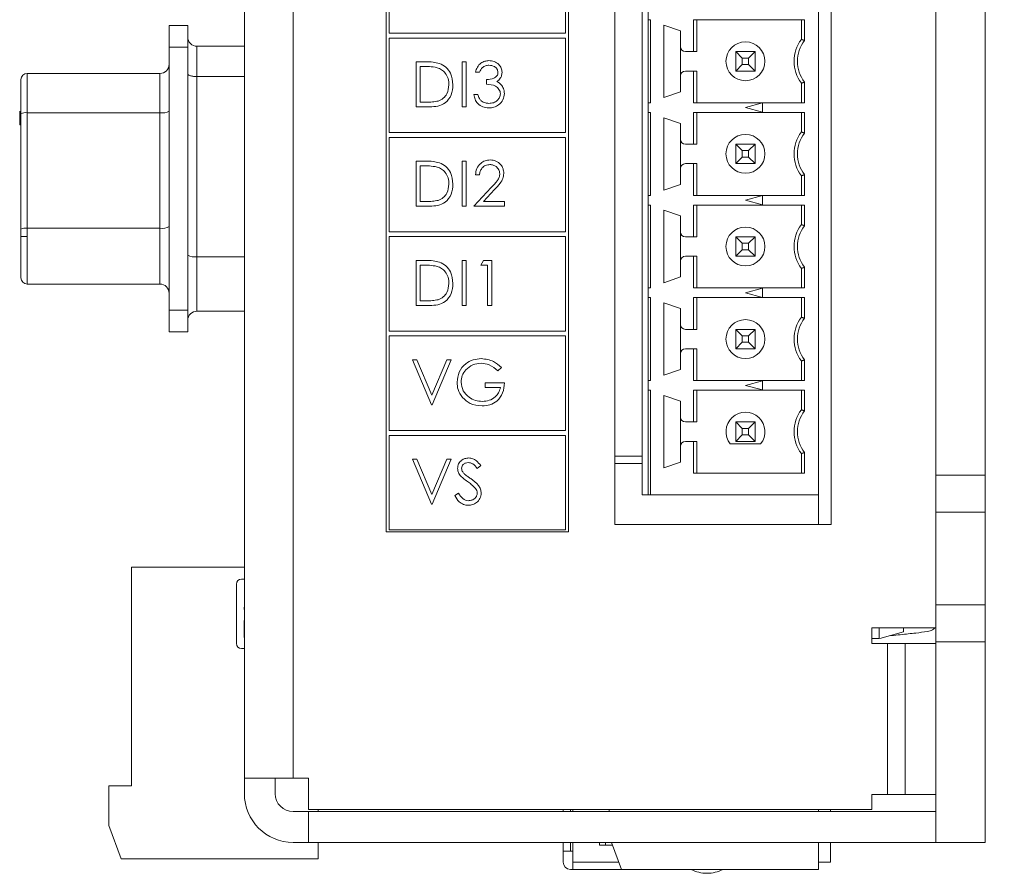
# Model space of a CAD drawing. Header units: inches. Extents: x 0.2 to 16.3, y 0.2 to 11.5.
# Tile 57 of 64: x 13.2 to 14.8, y 6.1 to 7.5. Entities that reach past the tile are written whole.
import ezdxf

# ---------------------------------------------------------------- set-up
doc = ezdxf.new("R2010")
doc.units = ezdxf.units.IN
doc.header["$MEASUREMENT"] = 0
doc.layers.add('FORMAT', color=7, linetype='Continuous')
doc.styles.add('SLDTEXTSTYLE0', font='TXT', dxfattribs={"width": 0.75})
doc.dimstyles.new('SLDDIMSTYLE0', dxfattribs={"dimtxt": 0.125, "dimasz": 0.13, "dimexe": 0, "dimexo": 0.0625, "dimgap": 0.03125, "dimtad": 2, "dimdec": 3, "dimzin": 4, "dimdsep": 46, "dimtxsty": 'Standard', "dimsah": 1, "dimcen": 0.09, "dimadec": 0, "dimazin": 0, "dimtfac": 1, "dimtdec": 3, "dimtofl": 0, "dimtmove": 0, "dimatfit": 3, "dimfxl": 0, "dimtolj": 1, "dimtzin": 12, "dimarcsym": 0})

# ---------------------------------------------------------------- blocks, each defined once
blk = doc.blocks.new('*D13')
at = {"layer": 'FORMAT'}
for p, q in [((14.72, 10.2934), (15.565, 10.2934)), ((15.44, 10.2934), (15.44, 6.1934)), ((14.86, 6.1934), (15.565, 6.1934))]:
    blk.add_line(p, q, dxfattribs=at)
for points in [[(15.44, 10.2934), (15.42, 10.1634), (15.46, 10.1634)], [(15.44, 6.1934), (15.46, 6.3234), (15.42, 6.3234)]]:
    blk.add_solid(points, dxfattribs=at)
at = {"layer": 'FORMAT', "insert": (15.2788, 8.0356), "char_height": 0.125, "attachment_point": 1, "rotation": 90, "style": 'SLDTEXTSTYLE0'}
blk.add_mtext('4.100', dxfattribs=at)

msp = doc.modelspace()

# ---------------------------------------------------------------- linework, layer by layer
at = {"color": 7, "linetype": 'Continuous', "lineweight": 15}
for p, q in [((13.6107, 6.2974), (13.6107, 10.2134)), ((13.6897, 10.2134), (13.6897, 6.2974)), ((14.73, 6.7884), (14.73, 9.7684)), ((14.81, 6.7884), (14.81, 9.7684)), ((14.2107, 6.7084), (14.2107, 9.6134)), ((14.5607, 9.6134), (14.5607, 6.7084)), ((13.8401, 8.3058), (13.8401, 6.6963)), ((14.1357, 6.6963), (14.1357, 8.3058)), ((14.2546, 8.311), (14.2546, 6.7563)), ((14.54, 8.311), (14.54, 6.7563)), ((13.8451, 7.6572), (13.8451, 7.5043)), ((14.1307, 7.5043), (14.1307, 7.6572)), ((14.2644, 7.5415), (14.2644, 7.5258)), ((14.2644, 7.5258), (14.2684, 7.5258)), ((14.2644, 7.3915), (14.2644, 7.5258)), ((14.2684, 7.5258), (14.2684, 7.3915)), ((14.3379, 7.4744), (14.3379, 7.5258)), ((14.3379, 7.5258), (14.5177, 7.5258)), ((14.3432, 7.5258), (14.3432, 7.4744)), ((14.5125, 7.5258), (14.5125, 7.4941)), ((14.5177, 7.5258), (14.5177, 7.4923)), ((13.489, 7.4814), (13.489, 7.5164)), ((13.489, 7.5164), (13.519, 7.5164)), ((13.519, 7.4814), (13.519, 7.5164)), ((14.29, 7.5173), (14.3168, 7.5081)), ((14.29, 7.4), (14.29, 7.5173)), ((14.3168, 7.5081), (14.3168, 7.4823)), ((13.8451, 7.5043), (14.1307, 7.5043)), ((13.8451, 7.4963), (13.8451, 7.3434)), ((14.1307, 7.4963), (13.8451, 7.4963)), ((14.1307, 7.3434), (14.1307, 7.4963)), ((13.489, 7.4814), (13.489, 7.0554)), ((13.519, 7.4814), (13.489, 7.4814)), ((13.519, 7.0554), (13.519, 7.4814)), ((13.6107, 7.4829), (13.534, 7.4829)), ((13.534, 7.434), (13.534, 7.4829)), ((14.3168, 7.4823), (14.3168, 7.435)), ((14.3247, 7.4744), (14.3379, 7.4744)), ((14.3379, 7.4744), (14.3432, 7.4744)), ((14.4062, 7.4744), (14.4167, 7.4639)), ((14.4062, 7.4429), (14.4062, 7.4744)), ((14.4062, 7.4744), (14.4377, 7.4744)), ((14.4167, 7.4639), (14.4167, 7.4535)), ((14.4271, 7.4639), (14.4167, 7.4639)), ((14.4271, 7.4639), (14.4377, 7.4744)), ((14.4271, 7.4535), (14.4271, 7.4639)), ((14.4377, 7.4744), (14.4377, 7.4429)), ((13.8886, 7.4578), (13.9033, 7.4578)), ((13.8886, 7.3849), (13.8886, 7.4578)), ((13.8951, 7.4504), (13.8951, 7.3924)), ((13.9003, 7.4504), (13.8951, 7.4504)), ((13.9634, 7.4578), (13.9699, 7.4578)), ((13.9634, 7.3849), (13.9634, 7.4578)), ((13.9699, 7.4578), (13.9699, 7.3849)), ((14.4062, 7.4429), (14.4167, 7.4535)), ((14.4167, 7.4535), (14.4271, 7.4535)), ((14.4271, 7.4535), (14.4377, 7.4429)), ((13.259, 7.4389), (13.474, 7.4389)), ((13.259, 7.3753), (13.259, 7.4389)), ((13.474, 7.3753), (13.474, 7.4389)), ((13.534, 7.434), (13.6107, 7.434)), ((13.534, 7.142), (13.534, 7.434)), ((13.9914, 7.441), (13.9849, 7.441)), ((14.0027, 7.4214), (14.0027, 7.4289)), ((14.3168, 7.435), (14.3168, 7.4093)), ((14.3379, 7.4429), (14.3247, 7.4429)), ((14.3379, 7.3915), (14.3379, 7.4429)), ((14.3432, 7.4429), (14.3379, 7.4429)), ((14.3432, 7.3915), (14.3432, 7.4429)), ((14.4377, 7.4429), (14.4062, 7.4429)), ((14.5125, 7.3915), (14.5125, 7.4232)), ((14.5177, 7.425), (14.5177, 7.3915)), ((13.9821, 7.4046), (13.9886, 7.4046)), ((14.3168, 7.4093), (14.29, 7.4)), ((13.9112, 7.3849), (13.8886, 7.3849)), ((13.8951, 7.3924), (13.9035, 7.3924)), ((13.9699, 7.3849), (13.9634, 7.3849)), ((14.2644, 7.3915), (14.2644, 7.3758)), ((14.2684, 7.3915), (14.2644, 7.3915)), ((14.5177, 7.3915), (14.3379, 7.3915)), ((14.4219, 7.3837), (14.4495, 7.3911)), ((14.4495, 7.3763), (14.4219, 7.3837)), ((14.4495, 7.3911), (14.4495, 7.3763)), ((13.247, 7.3731), (13.249, 7.3731)), ((13.247, 7.3689), (13.249, 7.3689)), ((13.247, 7.3653), (13.249, 7.3653)), ((13.249, 7.1866), (13.249, 7.3736)), ((13.259, 7.1883), (13.259, 7.3753)), ((13.259, 7.3753), (13.474, 7.3753)), ((13.474, 7.3753), (13.474, 7.1883)), ((14.2644, 7.3758), (14.2684, 7.3758)), ((14.2644, 7.2415), (14.2644, 7.3758)), ((14.2684, 7.3758), (14.2684, 7.2415)), ((14.29, 7.3673), (14.3168, 7.3581)), ((14.29, 7.25), (14.29, 7.3673)), ((14.3379, 7.3244), (14.3379, 7.3758)), ((14.3379, 7.3758), (14.5177, 7.3758)), ((14.3432, 7.3758), (14.3432, 7.3244)), ((14.5125, 7.3758), (14.5125, 7.3441)), ((14.5177, 7.3758), (14.5177, 7.3423)), ((13.247, 7.3603), (13.249, 7.3603)), ((13.247, 7.3595), (13.247, 7.3556)), ((13.247, 7.3556), (13.249, 7.3556)), ((14.3168, 7.3581), (14.3168, 7.3323)), ((13.8451, 7.3434), (14.1307, 7.3434)), ((13.8451, 7.3354), (13.8451, 7.1825)), ((14.1307, 7.3354), (13.8451, 7.3354)), ((14.1307, 7.1825), (14.1307, 7.3354)), ((14.3168, 7.3323), (14.3168, 7.285)), ((14.3247, 7.3244), (14.3379, 7.3244)), ((14.3379, 7.3244), (14.3432, 7.3244)), ((14.4062, 7.3244), (14.4167, 7.3139)), ((14.4062, 7.2929), (14.4062, 7.3244)), ((14.4062, 7.3244), (14.4377, 7.3244)), ((14.4271, 7.3139), (14.4377, 7.3244)), ((14.4377, 7.3244), (14.4377, 7.2929)), ((14.4062, 7.2929), (14.4167, 7.3035)), ((14.4271, 7.3139), (14.4167, 7.3139)), ((14.4167, 7.3139), (14.4167, 7.3035)), ((14.4167, 7.3035), (14.4271, 7.3035)), ((14.4271, 7.3035), (14.4271, 7.3139)), ((14.4271, 7.3035), (14.4377, 7.2929)), ((13.8886, 7.2969), (13.9033, 7.2969)), ((13.8886, 7.224), (13.8886, 7.2969)), ((13.8951, 7.2895), (13.8951, 7.2315)), ((13.9003, 7.2895), (13.8951, 7.2895)), ((13.9634, 7.2969), (13.9699, 7.2969)), ((13.9634, 7.224), (13.9634, 7.2969)), ((13.9699, 7.2969), (13.9699, 7.224)), ((14.3168, 7.285), (14.3168, 7.2593)), ((14.3379, 7.2929), (14.3247, 7.2929)), ((14.3379, 7.2415), (14.3379, 7.2929)), ((14.3432, 7.2929), (14.3379, 7.2929)), ((14.3432, 7.2415), (14.3432, 7.2929)), ((14.4377, 7.2929), (14.4062, 7.2929)), ((13.9914, 7.2745), (13.9849, 7.2745)), ((14.5125, 7.2415), (14.5125, 7.2732)), ((14.5177, 7.275), (14.5177, 7.2415)), ((13.9821, 7.224), (14.0104, 7.2542)), ((14.3168, 7.2593), (14.29, 7.25)), ((14.0159, 7.251), (13.9977, 7.2315)), ((14.2644, 7.2415), (14.2644, 7.2258)), ((14.2684, 7.2415), (14.2644, 7.2415)), ((14.5177, 7.2415), (14.3379, 7.2415)), ((14.4219, 7.2337), (14.4495, 7.2411)), ((14.4495, 7.2411), (14.4495, 7.2263)), ((13.9112, 7.224), (13.8886, 7.224)), ((13.8951, 7.2315), (13.9035, 7.2315)), ((13.9699, 7.224), (13.9634, 7.224)), ((14.0316, 7.224), (13.9821, 7.224)), ((13.9977, 7.2315), (14.0316, 7.2315)), ((14.0316, 7.2315), (14.0316, 7.224)), ((14.2644, 7.2258), (14.2684, 7.2258)), ((14.2644, 7.0915), (14.2644, 7.2258)), ((14.2684, 7.2258), (14.2684, 7.0915)), ((14.3379, 7.1744), (14.3379, 7.2258)), ((14.3379, 7.2258), (14.5177, 7.2258)), ((14.3432, 7.1744), (14.3432, 7.2258)), ((14.4495, 7.2263), (14.4219, 7.2337)), ((14.5125, 7.2258), (14.5125, 7.1941)), ((14.5177, 7.2258), (14.5177, 7.1923)), ((14.29, 7.2173), (14.3168, 7.2081)), ((14.29, 7.1), (14.29, 7.2173)), ((14.3168, 7.2081), (14.3168, 7.1823)), ((13.259, 7.1749), (13.259, 7.1883)), ((13.474, 7.1883), (13.259, 7.1883)), ((13.259, 7.0979), (13.259, 7.1749)), ((13.474, 7.0979), (13.474, 7.1883)), ((13.8451, 7.1825), (14.1307, 7.1825)), ((13.8451, 7.1746), (13.8451, 7.0216)), ((14.1307, 7.1746), (13.8451, 7.1746)), ((14.1307, 7.0216), (14.1307, 7.1746)), ((14.3168, 7.1823), (14.3168, 7.135)), ((14.3247, 7.1744), (14.3379, 7.1744)), ((14.3379, 7.1744), (14.3432, 7.1744)), ((14.4167, 7.1639), (14.4062, 7.1744)), ((14.4062, 7.1429), (14.4062, 7.1744)), ((14.4062, 7.1744), (14.4377, 7.1744)), ((14.4377, 7.1744), (14.4271, 7.1639)), ((14.4377, 7.1744), (14.4377, 7.1429)), ((14.4271, 7.1639), (14.4167, 7.1639)), ((14.4167, 7.1639), (14.4167, 7.1535)), ((14.4271, 7.1535), (14.4271, 7.1639)), ((13.534, 7.0539), (13.534, 7.142)), ((13.6107, 7.142), (13.534, 7.142)), ((14.3379, 7.1429), (14.3247, 7.1429)), ((14.3379, 7.0915), (14.3379, 7.1429)), ((14.3432, 7.1429), (14.3379, 7.1429)), ((14.3432, 7.0915), (14.3432, 7.1429)), ((14.4167, 7.1535), (14.4062, 7.1429)), ((14.4377, 7.1429), (14.4062, 7.1429)), ((14.4167, 7.1535), (14.4271, 7.1535)), ((14.4377, 7.1429), (14.4271, 7.1535)), ((13.8886, 7.136), (13.9033, 7.136)), ((13.8886, 7.0631), (13.8886, 7.136)), ((13.9003, 7.1286), (13.8951, 7.1286)), ((13.8951, 7.1286), (13.8951, 7.0706)), ((13.9634, 7.136), (13.9699, 7.136)), ((13.9634, 7.0631), (13.9634, 7.136)), ((13.9699, 7.136), (13.9699, 7.0631)), ((13.9933, 7.1286), (13.9976, 7.136)), ((14.0045, 7.1286), (13.9933, 7.1286)), ((13.9976, 7.136), (14.0111, 7.136)), ((14.0045, 7.0631), (14.0045, 7.1286)), ((14.0111, 7.136), (14.0111, 7.0631)), ((14.3168, 7.135), (14.3168, 7.1093)), ((14.5177, 7.125), (14.5177, 7.0915)), ((14.3168, 7.1093), (14.29, 7.1)), ((14.5125, 7.0915), (14.5125, 7.1232)), ((13.259, 7.0979), (13.474, 7.0979)), ((14.2644, 7.0915), (14.2644, 7.0758)), ((14.2684, 7.0915), (14.2644, 7.0915)), ((14.5177, 7.0915), (14.3379, 7.0915)), ((14.4219, 7.0837), (14.4495, 7.0911)), ((14.4495, 7.0763), (14.4219, 7.0837)), ((14.4495, 7.0911), (14.4495, 7.0763)), ((13.9112, 7.0631), (13.8886, 7.0631)), ((13.8951, 7.0706), (13.9035, 7.0706)), ((13.9699, 7.0631), (13.9634, 7.0631)), ((14.0111, 7.0631), (14.0045, 7.0631)), ((14.2644, 7.0758), (14.2684, 7.0758)), ((14.2644, 6.9415), (14.2644, 7.0758)), ((14.2684, 7.0758), (14.2684, 6.9415)), ((14.29, 7.0673), (14.3168, 7.0581)), ((14.29, 6.95), (14.29, 7.0673)), ((14.3379, 7.0244), (14.3379, 7.0758)), ((14.3379, 7.0758), (14.5177, 7.0758)), ((14.3432, 7.0758), (14.3432, 7.0244)), ((14.5125, 7.0758), (14.5125, 7.0441)), ((14.5177, 7.0758), (14.5177, 7.0423)), ((13.489, 7.0204), (13.489, 7.0554)), ((13.489, 7.0554), (13.519, 7.0554)), ((13.519, 7.0204), (13.519, 7.0554)), ((13.534, 7.0539), (13.6107, 7.0539)), ((14.3168, 7.0581), (14.3168, 7.0323)), ((14.3168, 7.0323), (14.3168, 6.985)), ((13.519, 7.0204), (13.489, 7.0204)), ((13.8451, 7.0216), (14.1307, 7.0216)), ((13.8451, 7.0137), (13.8451, 6.8607)), ((14.1307, 7.0137), (13.8451, 7.0137)), ((14.1307, 6.8607), (14.1307, 7.0137)), ((14.3247, 7.0244), (14.3379, 7.0244)), ((14.3379, 7.0244), (14.3432, 7.0244)), ((14.4062, 7.0244), (14.4167, 7.0139)), ((14.4062, 6.9929), (14.4062, 7.0244)), ((14.4062, 7.0244), (14.4377, 7.0244)), ((14.4167, 7.0139), (14.4167, 7.0035)), ((14.4271, 7.0139), (14.4167, 7.0139)), ((14.4271, 7.0139), (14.4377, 7.0244)), ((14.4271, 7.0035), (14.4271, 7.0139)), ((14.4377, 7.0244), (14.4377, 6.9929)), ((14.4062, 6.9929), (14.4167, 7.0035)), ((14.4167, 7.0035), (14.4271, 7.0035)), ((14.4271, 7.0035), (14.4377, 6.9929)), ((14.3168, 6.985), (14.3168, 6.9593)), ((14.3379, 6.9929), (14.3247, 6.9929)), ((14.3379, 6.9415), (14.3379, 6.9929)), ((14.3432, 6.9929), (14.3379, 6.9929)), ((14.3432, 6.9415), (14.3432, 6.9929)), ((14.4377, 6.9929), (14.4062, 6.9929)), ((13.883, 6.9752), (13.89, 6.9752)), ((13.9138, 6.9022), (13.883, 6.9752)), ((13.89, 6.9752), (13.9143, 6.9177)), ((13.9143, 6.9177), (13.9386, 6.9752)), ((13.9456, 6.9752), (13.9148, 6.9022)), ((13.9386, 6.9752), (13.9456, 6.9752)), ((14.5125, 6.9415), (14.5125, 6.9732)), ((14.5177, 6.975), (14.5177, 6.9415)), ((14.027, 6.9627), (14.0213, 6.9574)), ((14.3168, 6.9593), (14.29, 6.95)), ((14.0008, 6.9378), (14.0316, 6.9378)), ((14.0008, 6.9303), (14.0008, 6.9378)), ((14.2644, 6.9415), (14.2644, 6.9258)), ((14.2684, 6.9415), (14.2644, 6.9415)), ((14.5177, 6.9415), (14.3379, 6.9415)), ((14.4219, 6.9337), (14.4495, 6.9411)), ((14.4495, 6.9263), (14.4219, 6.9337)), ((14.4495, 6.9411), (14.4495, 6.9263)), ((14.0251, 6.9303), (14.0008, 6.9303)), ((14.2644, 6.9258), (14.2684, 6.9258)), ((14.2644, 6.7563), (14.2644, 6.9258)), ((14.2684, 6.9258), (14.2684, 6.7563)), ((14.3379, 6.8744), (14.3379, 6.9258)), ((14.3379, 6.9258), (14.5177, 6.9258)), ((14.3432, 6.8744), (14.3432, 6.9258)), ((14.5125, 6.9258), (14.5125, 6.8941)), ((14.5177, 6.9258), (14.5177, 6.8923)), ((13.9148, 6.9022), (13.9138, 6.9022)), ((14.29, 6.9173), (14.3168, 6.9081)), ((14.29, 6.8), (14.29, 6.9173)), ((14.3168, 6.9081), (14.3168, 6.8823)), ((14.3168, 6.8823), (14.3168, 6.835)), ((14.3247, 6.8744), (14.3379, 6.8744)), ((14.3379, 6.8744), (14.3432, 6.8744)), ((14.4167, 6.8639), (14.4062, 6.8744)), ((14.4062, 6.8429), (14.4062, 6.8744)), ((14.4062, 6.8744), (14.4377, 6.8744)), ((14.4377, 6.8744), (14.4271, 6.8639)), ((14.4377, 6.8744), (14.4377, 6.8429)), ((13.8451, 6.8607), (14.1307, 6.8607)), ((14.4167, 6.8639), (14.4167, 6.8535)), ((14.4271, 6.8639), (14.4167, 6.8639)), ((14.4271, 6.8535), (14.4271, 6.8639)), ((13.8451, 6.8528), (13.8451, 6.6998)), ((14.1307, 6.8528), (13.8451, 6.8528)), ((14.1307, 6.6998), (14.1307, 6.8528)), ((14.3379, 6.8429), (14.3247, 6.8429)), ((14.3379, 6.7915), (14.3379, 6.8429)), ((14.3432, 6.8429), (14.3379, 6.8429)), ((14.3432, 6.7915), (14.3432, 6.8429)), ((14.3973, 6.839), (14.4465, 6.839)), ((14.4167, 6.8535), (14.4062, 6.8429)), ((14.4377, 6.8429), (14.4062, 6.8429)), ((14.4167, 6.8535), (14.4271, 6.8535)), ((14.4377, 6.8429), (14.4271, 6.8535)), ((14.3168, 6.835), (14.3168, 6.8093)), ((14.5125, 6.7915), (14.5125, 6.8232)), ((14.5177, 6.825), (14.5177, 6.7915)), ((13.883, 6.8143), (13.89, 6.8143)), ((13.9138, 6.7413), (13.883, 6.8143)), ((13.89, 6.8143), (13.9143, 6.7568)), ((13.9143, 6.7568), (13.9386, 6.8143)), ((13.9456, 6.8143), (13.9148, 6.7413)), ((13.9386, 6.8143), (13.9456, 6.8143)), ((14.2107, 6.819), (14.2546, 6.819)), ((14.2107, 6.8072), (14.2546, 6.8072)), ((14.3168, 6.8093), (14.29, 6.8)), ((13.9933, 6.8038), (13.9874, 6.7993)), ((14.5177, 6.7915), (14.3379, 6.7915)), ((14.81, 6.7884), (14.73, 6.7884)), ((14.73, 6.7284), (14.73, 6.7884)), ((14.81, 6.7284), (14.81, 6.7884)), ((13.9512, 6.7554), (13.9574, 6.7591)), ((14.2546, 6.7563), (14.2644, 6.7563)), ((14.2684, 6.7563), (14.2644, 6.7563)), ((14.54, 6.7563), (14.2684, 6.7563)), ((14.54, 6.7084), (14.54, 6.7563)), ((13.6107, 6.7306), (13.6107, 6.6394)), ((13.6107, 6.7306), (13.6107, 6.6394)), ((13.9148, 6.7413), (13.9138, 6.7413)), ((14.73, 6.7284), (14.81, 6.7284)), ((14.73, 6.5784), (14.73, 6.7284)), ((14.81, 6.5784), (14.81, 6.7284)), ((13.8401, 6.6963), (14.1357, 6.6963)), ((13.8451, 6.6998), (14.1307, 6.6998)), ((14.5607, 6.7084), (14.2107, 6.7084)), ((13.4281, 6.6394), (13.6107, 6.6394)), ((13.4281, 6.2851), (13.4281, 6.6394)), ((13.606, 6.6198), (13.6107, 6.6198)), ((13.5981, 6.5154), (13.5981, 6.6119)), ((13.6107, 6.5776), (13.6103, 6.5721)), ((13.6103, 6.5721), (13.6103, 6.5716)), ((14.73, 6.5784), (14.81, 6.5784)), ((14.73, 6.5184), (14.73, 6.5784)), ((14.81, 6.5184), (14.81, 6.5784)), ((13.6103, 6.5263), (13.6103, 6.5516)), ((14.6267, 6.5409), (14.73, 6.5409)), ((14.6267, 6.5159), (14.6267, 6.5409)), ((14.6385, 6.5241), (14.6385, 6.5409)), ((14.6778, 6.5409), (14.6778, 6.5343)), ((14.6385, 6.5237), (14.6267, 6.5237)), ((14.6392, 6.5239), (14.6778, 6.5343)), ((13.6107, 6.5076), (13.606, 6.5076)), ((14.6517, 6.5159), (14.6267, 6.5159)), ((14.6807, 6.5159), (14.6517, 6.5159)), ((14.6517, 6.2709), (14.6517, 6.5159)), ((14.73, 6.5159), (14.6807, 6.5159)), ((14.6807, 6.2709), (14.6807, 6.5159)), ((14.73, 6.5184), (14.81, 6.5184)), ((14.73, 6.1934), (14.73, 6.5184)), ((14.81, 6.1934), (14.81, 6.5184)), ((13.6897, 6.2974), (13.6107, 6.2974)), ((13.6107, 6.2724), (13.6107, 6.2974)), ((13.6607, 6.2724), (13.6607, 6.2974)), ((13.6897, 6.2974), (13.7147, 6.2974)), ((13.7147, 6.2974), (13.7147, 6.2469)), ((13.3914, 6.2211), (13.3914, 6.2851)), ((13.3914, 6.2851), (13.4281, 6.2851)), ((14.6267, 6.2469), (14.6267, 6.2709)), ((14.6267, 6.2709), (14.6517, 6.2709)), ((14.6517, 6.2709), (14.6807, 6.2709)), ((14.6807, 6.2709), (14.73, 6.2709)), ((13.6897, 6.2434), (13.7147, 6.2434)), ((13.7147, 6.2469), (14.6267, 6.2469)), ((13.7147, 6.1934), (13.7147, 6.2434)), ((13.7147, 6.2434), (14.73, 6.2434)), ((13.73, 6.2469), (13.73, 6.2434)), ((13.7467, 6.2434), (13.73, 6.2434)), ((13.7467, 6.2434), (13.73, 6.2434)), ((14.1266, 6.2434), (14.1266, 6.2469)), ((14.1385, 6.2434), (14.1385, 6.2469)), ((14.1424, 6.2469), (14.1424, 6.2434)), ((14.2014, 6.2434), (14.2014, 6.2469)), ((14.54, 6.2469), (14.54, 6.2434)), ((14.5597, 6.2434), (14.5597, 6.2469)), ((13.4111, 6.167), (13.3914, 6.2211)), ((13.6897, 6.1934), (13.7147, 6.1934)), ((13.7147, 6.1934), (14.73, 6.1934)), ((13.73, 6.1934), (13.73, 6.167)), ((13.7467, 6.1934), (13.73, 6.1934)), ((13.7467, 6.1934), (13.73, 6.1934)), ((14.1266, 6.1792), (14.1266, 6.1934)), ((14.1385, 6.1792), (14.1385, 6.1934)), ((14.1424, 6.1934), (14.1424, 6.1615)), ((14.1857, 6.1891), (14.1857, 6.1934)), ((14.2068, 6.1891), (14.1857, 6.1891)), ((14.1955, 6.1934), (14.1955, 6.1891)), ((14.2211, 6.1497), (14.2052, 6.1934)), ((14.54, 6.1934), (14.54, 6.1497)), ((14.5597, 6.1615), (14.5597, 6.1934)), ((14.81, 6.1934), (14.73, 6.1934)), ((14.1385, 6.1792), (14.1266, 6.1792)), ((14.1266, 6.1792), (14.1266, 6.1615)), ((14.1424, 6.1792), (14.1385, 6.1792)), ((13.73, 6.167), (13.4111, 6.167)), ((14.1424, 6.1615), (14.1424, 6.1497)), ((14.1424, 6.1615), (14.2168, 6.1615)), ((14.54, 6.1615), (14.5597, 6.1615)), ((14.1385, 6.1497), (14.1424, 6.1497)), ((14.1424, 6.1497), (14.2211, 6.1497)), ((14.54, 6.1497), (14.2211, 6.1497))]:
    msp.add_line(p, q, dxfattribs=at)
at = {"color": 7, "linetype": 'Continuous', "lineweight": 15, "flags": 128}
for points in [[(13.6103, 6.5716), (13.6104, 6.5705), (13.6107, 6.5695)], [(13.6103, 6.5516), (13.6104, 6.5527), (13.6107, 6.5537)], [(13.6107, 6.5241), (13.6104, 6.5251), (13.6103, 6.5263)]]:
    msp.add_lwpolyline(points, dxfattribs=at)
at = {"color": 7, "linetype": 'Continuous', "lineweight": 15}
for centre in [(14.4219, 7.4587), (14.4219, 7.3087), (14.4219, 7.1587), (14.4219, 7.0087)]:
    msp.add_circle(centre, 0.0315, dxfattribs=at)
for centre, radius, start, end in [((13.534, 7.4979), 0.015, 180, 270), ((14.5597, 7.4587), 0.0591, 143.1301, 216.8699), ((14.5597, 7.4587), 0.0538, 141.2958, 218.7042), ((14.3247, 7.4823), 0.00787, 180, 270), ((13.474, 7.4539), 0.015, 270, 0), ((13.259, 7.4289), 0.01, 90, 180), ((14.3247, 7.435), 0.00787, 90, 180), ((13.2566, 7.3596), 0.0159, 81.2156, 118.5017), ((13.4777, 7.3988), 0.0238, 261.2151, 298.5024), ((14.3247, 7.3323), 0.00787, 180, 270), ((14.5597, 7.3087), 0.0591, 143.1301, 216.8699), ((14.5597, 7.3087), 0.0538, 141.2958, 218.7042), ((14.3247, 7.285), 0.00787, 90, 180), ((13.4777, 7.2118), 0.0238, 261.2153, 298.5022), ((14.5597, 7.1587), 0.0591, 143.1301, 216.8699), ((14.5597, 7.1587), 0.0538, 141.2958, 218.7042), ((13.2566, 7.1726), 0.0159, 81.2156, 118.5017), ((14.3247, 7.1823), 0.00787, 180, 270), ((13.5304, 7.1655), 0.0238, 241.4978, 278.7847), ((14.3247, 7.135), 0.00787, 90, 180), ((13.259, 7.1079), 0.01, 180, 270), ((13.474, 7.0829), 0.015, 0, 90), ((13.534, 7.0389), 0.015, 90, 180), ((14.3247, 7.0323), 0.00787, 180, 270), ((14.5597, 7.0087), 0.0591, 143.1301, 216.8699), ((14.5597, 7.0087), 0.0538, 141.2958, 218.7042), ((14.3247, 6.985), 0.00787, 90, 180), ((14.4219, 6.8587), 0.0315, 321.3178, 218.6822), ((14.5597, 6.8587), 0.0591, 143.1301, 216.8699), ((14.5597, 6.8587), 0.0538, 141.2958, 218.7042), ((14.3247, 6.8823), 0.00787, 180, 270), ((14.3247, 6.835), 0.00787, 90, 180), ((13.606, 6.6119), 0.00788, 90, 180), ((13.606, 6.5154), 0.00788, 180, 270), ((13.6897, 6.2724), 0.079, 180, 270), ((13.6897, 6.2724), 0.029, 180, 270), ((14.1385, 6.1615), 0.0118, 180, 270), ((14.3597, 6.2004), 0.057, 242.8089, 270), ((14.3597, 6.2004), 0.057, 270, 297.1911)]:
    msp.add_arc(centre, radius, start, end, dxfattribs=at)
for points in [[(14.5125, 7.4941), (14.5177, 7.4923)], [(14.5125, 7.4232), (14.5177, 7.425)], [(14.5125, 7.3441), (14.5177, 7.3423)], [(14.5125, 7.2732), (14.5177, 7.275)], [(14.5125, 7.1941), (14.5177, 7.1923)], [(13.249, 7.1866), (13.249, 7.1749)], [(14.5125, 7.1232), (14.5177, 7.125)], [(14.5125, 7.0441), (14.5177, 7.0423)], [(14.5125, 6.9732), (14.5177, 6.975)], [(14.5125, 6.8941), (14.5177, 6.8923)], [(14.5125, 6.8232), (14.5177, 6.825)]]:
    msp.add_open_spline(points, degree=1, dxfattribs=at)
for points, knots in [([(13.9849, 7.441), (13.9857, 7.4438), (13.9874, 7.4494), (13.993, 7.4556), (13.9997, 7.4592), (14.0043, 7.4595), (14.0066, 7.4597)], [0, 0, 0, 0, 0.280288, 0.559679, 0.779746, 1, 1, 1, 1]), ([(14.0066, 7.4597), (14.0095, 7.4594), (14.0154, 7.4588), (14.0225, 7.4541), (14.027, 7.4477), (14.0276, 7.4431), (14.0279, 7.4408)], [0, 0, 0, 0, 0.280085, 0.559868, 0.780099, 1, 1, 1, 1]), ([(13.9227, 7.4483), (13.9185, 7.4491), (13.9111, 7.4504), (13.9036, 7.4504), (13.9003, 7.4504)], [0, 0, 0, 0, 0.5595418, 1, 1, 1, 1]), ([(13.9033, 7.4578), (13.9077, 7.4578), (13.9155, 7.4578), (13.9231, 7.456), (13.9265, 7.4552)], [0, 0, 0, 0, 0.560445, 1, 1, 1, 1]), ([(13.9419, 7.4205), (13.9417, 7.4239), (13.9412, 7.4307), (13.9367, 7.4393), (13.9302, 7.4454), (13.9252, 7.4474), (13.9227, 7.4483)], [0, 0, 0, 0, 0.280179, 0.559765, 0.779797, 1, 1, 1, 1]), ([(13.9265, 7.4552), (13.9302, 7.4534), (13.9376, 7.4498), (13.9466, 7.4375), (13.9477, 7.4269), (13.9484, 7.4205)], [0, 0, 0, 0, 0.280264, 0.560715, 1, 1, 1, 1]), ([(14.0067, 7.4522), (14.0048, 7.4521), (14.001, 7.4518), (13.995, 7.4481), (13.9928, 7.4437), (13.9914, 7.441)], [0, 0, 0, 0, 0.280636, 0.560365, 1, 1, 1, 1]), ([(14.0213, 7.4408), (14.021, 7.4427), (14.0202, 7.4465), (14.0147, 7.4513), (14.0097, 7.4519), (14.0067, 7.4522)], [0, 0, 0, 0, 0.278859, 0.560074, 1, 1, 1, 1]), ([(13.249, 7.4289), (13.249, 7.4282), (13.249, 7.4266), (13.249, 7.4143), (13.249, 7.396), (13.249, 7.3809), (13.249, 7.3736)], [0, 0, 0, 0, 0.24223, 0.5, 0.757771, 1, 1, 1, 1]), ([(13.534, 7.434), (13.5321, 7.434), (13.5292, 7.4341), (13.5257, 7.4346), (13.5229, 7.4352), (13.5208, 7.436), (13.5193, 7.4369), (13.5191, 7.4375), (13.519, 7.4379)], [0, 0, 0, 0, 0.240383, 0.367762, 0.499603, 0.697404, 0.835701, 1, 1, 1, 1]), ([(14.0027, 7.4289), (14.0068, 7.4292), (14.0129, 7.4298), (14.019, 7.4341), (14.0211, 7.4377), (14.0212, 7.4398), (14.0213, 7.4408)], [0, 0, 0, 0, 0.499419, 0.749016, 0.874544, 1, 1, 1, 1]), ([(14.0279, 7.4408), (14.0278, 7.4391), (14.0275, 7.4357), (14.0249, 7.4301), (14.0215, 7.4274), (14.0194, 7.4258)], [0, 0, 0, 0, 0.280508, 0.560792, 1, 1, 1, 1]), ([(13.9484, 7.4205), (13.9479, 7.415), (13.9468, 7.4041), (13.9374, 7.391), (13.9241, 7.3853), (13.9155, 7.3851), (13.9112, 7.3849)], [0, 0, 0, 0, 0.280124, 0.559248, 0.778837, 1, 1, 1, 1]), ([(13.9244, 7.3943), (13.9273, 7.3955), (13.9331, 7.3981), (13.9404, 7.4073), (13.9413, 7.4155), (13.9419, 7.4205)], [0, 0, 0, 0, 0.280536, 0.561015, 1, 1, 1, 1]), ([(14.0251, 7.406), (14.025, 7.4072), (14.0248, 7.4098), (14.0225, 7.4144), (14.0157, 7.4207), (14.0079, 7.4211), (14.0027, 7.4214)], [0, 0, 0, 0, 0.1255879, 0.2511907, 0.5006053, 1, 1, 1, 1]), ([(14.0194, 7.4258), (14.0211, 7.4249), (14.0241, 7.4233), (14.0263, 7.4207), (14.0273, 7.4195)], [0, 0, 0, 0, 0.559795, 1, 1, 1, 1]), ([(14.0273, 7.4195), (14.0287, 7.4173), (14.0312, 7.4133), (14.0315, 7.4086), (14.0316, 7.4066)], [0, 0, 0, 0, 0.55942, 1, 1, 1, 1]), ([(14.0064, 7.3831), (14.0031, 7.3834), (13.9964, 7.3839), (13.9885, 7.3895), (13.9839, 7.3969), (13.9827, 7.402), (13.9821, 7.4046)], [0, 0, 0, 0, 0.279886, 0.558978, 0.779262, 1, 1, 1, 1]), ([(13.9886, 7.4046), (13.9893, 7.4024), (13.9905, 7.3987), (13.9932, 7.3958), (13.9943, 7.3945)], [0, 0, 0, 0, 0.5606943, 1, 1, 1, 1]), ([(14.0316, 7.4066), (14.0311, 7.403), (14.0301, 7.3959), (14.0232, 7.388), (14.0149, 7.3837), (14.0092, 7.3833), (14.0064, 7.3831)], [0, 0, 0, 0, 0.2793036, 0.5588383, 0.7792767, 1, 1, 1, 1]), ([(14.0065, 7.3905), (14.0091, 7.3907), (14.0141, 7.391), (14.0202, 7.3948), (14.0244, 7.4), (14.0248, 7.404), (14.0251, 7.406)], [0, 0, 0, 0, 0.280599, 0.560152, 0.780304, 1, 1, 1, 1]), ([(13.9035, 7.3924), (13.9074, 7.3924), (13.9145, 7.3924), (13.9213, 7.3937), (13.9244, 7.3943)], [0, 0, 0, 0, 0.560426, 1, 1, 1, 1]), ([(13.9943, 7.3945), (13.9964, 7.3932), (14.0002, 7.3908), (14.0046, 7.3906), (14.0065, 7.3905)], [0, 0, 0, 0, 0.558748, 1, 1, 1, 1]), ([(13.247, 7.3778), (13.247, 7.3777), (13.247, 7.3774), (13.247, 7.3756), (13.247, 7.3732), (13.247, 7.3709), (13.247, 7.3694), (13.247, 7.3689)], [0, 0, 0, 0, 0.234712, 0.47145, 0.675244, 0.891235, 1, 1, 1, 1]), ([(13.247, 7.3689), (13.247, 7.3677), (13.247, 7.3655), (13.247, 7.3629), (13.247, 7.361), (13.247, 7.3603), (13.247, 7.3603), (13.247, 7.3603)], [0, 0, 0, 0, 0.264142, 0.482451, 0.70026, 0.923063, 1, 1, 1, 1]), ([(13.9227, 7.2874), (13.9185, 7.2882), (13.9111, 7.2895), (13.9036, 7.2895), (13.9003, 7.2895)], [0, 0, 0, 0, 0.559542, 1, 1, 1, 1]), ([(13.9033, 7.2969), (13.9077, 7.2969), (13.9155, 7.2969), (13.9231, 7.2951), (13.9265, 7.2943)], [0, 0, 0, 0, 0.560445, 1, 1, 1, 1]), ([(13.9419, 7.2596), (13.9417, 7.263), (13.9412, 7.2698), (13.9367, 7.2784), (13.9302, 7.2845), (13.9252, 7.2865), (13.9227, 7.2874)], [0, 0, 0, 0, 0.280179, 0.559765, 0.779797, 1, 1, 1, 1]), ([(13.9265, 7.2943), (13.9302, 7.2925), (13.9376, 7.2889), (13.9466, 7.2766), (13.9477, 7.266), (13.9484, 7.2596)], [0, 0, 0, 0, 0.280264, 0.560715, 1, 1, 1, 1]), ([(13.9849, 7.2745), (13.9853, 7.2781), (13.9862, 7.2851), (13.9924, 7.2932), (14.0003, 7.2981), (14.0059, 7.2986), (14.0087, 7.2988)], [0, 0, 0, 0, 0.280029, 0.5595145, 0.7796674, 1, 1, 1, 1]), ([(14.0083, 7.2913), (14.0058, 7.2911), (14.0009, 7.2906), (13.9952, 7.286), (13.9922, 7.2803), (13.9917, 7.2764), (13.9914, 7.2745)], [0, 0, 0, 0, 0.279699, 0.558847, 0.779176, 1, 1, 1, 1]), ([(14.0242, 7.2766), (14.0238, 7.2788), (14.0232, 7.2833), (14.0188, 7.2881), (14.0137, 7.2909), (14.0101, 7.2912), (14.0083, 7.2913)], [0, 0, 0, 0, 0.279127, 0.558979, 0.77935, 1, 1, 1, 1]), ([(14.0087, 7.2988), (14.0119, 7.2985), (14.0184, 7.2979), (14.0256, 7.292), (14.03, 7.2848), (14.0305, 7.2797), (14.0307, 7.2771)], [0, 0, 0, 0, 0.279891, 0.559224, 0.779582, 1, 1, 1, 1]), ([(14.0104, 7.2542), (14.0139, 7.2578), (14.0187, 7.2628), (14.0236, 7.2706), (14.024, 7.2746), (14.0242, 7.2766)], [0, 0, 0, 0, 0.5607181, 0.7805323, 1, 1, 1, 1]), ([(14.0307, 7.2771), (14.0304, 7.2742), (14.0298, 7.2685), (14.024, 7.2597), (14.019, 7.2543), (14.0159, 7.251)], [0, 0, 0, 0, 0.279288, 0.559154, 1, 1, 1, 1]), ([(13.9484, 7.2596), (13.9479, 7.2541), (13.9468, 7.2432), (13.9374, 7.2301), (13.9241, 7.2244), (13.9155, 7.2242), (13.9112, 7.224)], [0, 0, 0, 0, 0.280124, 0.559248, 0.778837, 1, 1, 1, 1]), ([(13.9244, 7.2334), (13.9273, 7.2346), (13.9331, 7.2372), (13.9404, 7.2464), (13.9413, 7.2546), (13.9419, 7.2596)], [0, 0, 0, 0, 0.280536, 0.561015, 1, 1, 1, 1]), ([(13.9035, 7.2315), (13.9074, 7.2315), (13.9145, 7.2315), (13.9213, 7.2328), (13.9244, 7.2334)], [0, 0, 0, 0, 0.560426, 1, 1, 1, 1]), ([(13.249, 7.1749), (13.249, 7.1665), (13.249, 7.1535), (13.249, 7.1379), (13.249, 7.1272), (13.249, 7.1186), (13.249, 7.1102), (13.249, 7.1088), (13.249, 7.1079)], [0, 0, 0, 0, 0.2394567, 0.3683607, 0.4999999, 0.6316396, 0.7605436, 1, 1, 1, 1]), ([(13.259, 7.1749), (13.2576, 7.1749), (13.2547, 7.1749), (13.2513, 7.1749), (13.2494, 7.1749), (13.2491, 7.1749), (13.249, 7.1749)], [0, 0, 0, 0, 0.270259, 0.562427, 0.789732, 1, 1, 1, 1]), ([(13.9227, 7.1265), (13.9185, 7.1273), (13.9111, 7.1286), (13.9036, 7.1286), (13.9003, 7.1286)], [0, 0, 0, 0, 0.559542, 1, 1, 1, 1]), ([(13.9033, 7.136), (13.9077, 7.136), (13.9155, 7.136), (13.9231, 7.1342), (13.9265, 7.1334)], [0, 0, 0, 0, 0.560445, 1, 1, 1, 1]), ([(13.9419, 7.0987), (13.9417, 7.1021), (13.9412, 7.1089), (13.9367, 7.1175), (13.9302, 7.1236), (13.9252, 7.1256), (13.9227, 7.1265)], [0, 0, 0, 0, 0.280177, 0.559765, 0.779796, 1, 1, 1, 1]), ([(13.9265, 7.1334), (13.9302, 7.1316), (13.9376, 7.128), (13.9466, 7.1157), (13.9477, 7.1051), (13.9484, 7.0987)], [0, 0, 0, 0, 0.280264, 0.560714, 1, 1, 1, 1]), ([(13.9484, 7.0987), (13.9479, 7.0932), (13.9468, 7.0823), (13.9374, 7.0692), (13.9241, 7.0635), (13.9155, 7.0633), (13.9112, 7.0631)], [0, 0, 0, 0, 0.280124, 0.559248, 0.778836, 1, 1, 1, 1]), ([(13.9244, 7.0725), (13.9273, 7.0737), (13.9331, 7.0763), (13.9404, 7.0855), (13.9413, 7.0937), (13.9419, 7.0987)], [0, 0, 0, 0, 0.280536, 0.561014, 1, 1, 1, 1]), ([(13.9035, 7.0706), (13.9074, 7.0706), (13.9145, 7.0706), (13.9213, 7.0719), (13.9244, 7.0725)], [0, 0, 0, 0, 0.560427, 1, 1, 1, 1]), ([(13.955, 6.9387), (13.9557, 6.9444), (13.9571, 6.9559), (13.9676, 6.9687), (13.9807, 6.9759), (13.9897, 6.9767), (13.9942, 6.977)], [0, 0, 0, 0, 0.2795899, 0.5590721, 0.7794112, 1, 1, 1, 1]), ([(13.994, 6.9695), (13.9894, 6.969), (13.9801, 6.9679), (13.9694, 6.9601), (13.9627, 6.9499), (13.9619, 6.9426), (13.9615, 6.939)], [0, 0, 0, 0, 0.279847, 0.559555, 0.779847, 1, 1, 1, 1]), ([(14.0213, 6.9574), (14.0168, 6.9611), (14.0088, 6.9677), (13.9985, 6.969), (13.994, 6.9695)], [0, 0, 0, 0, 0.55984, 1, 1, 1, 1]), ([(13.9942, 6.977), (14.0011, 6.9762), (14.0136, 6.9746), (14.0229, 6.9664), (14.027, 6.9627)], [0, 0, 0, 0, 0.5585792, 1, 1, 1, 1]), ([(13.9639, 6.9142), (13.961, 6.9183), (13.9559, 6.9258), (13.9553, 6.9348), (13.955, 6.9387)], [0, 0, 0, 0, 0.559316, 1, 1, 1, 1]), ([(13.9615, 6.939), (13.9623, 6.9342), (13.9638, 6.9245), (13.9734, 6.9144), (13.9847, 6.9087), (13.9923, 6.9081), (13.9961, 6.9078)], [0, 0, 0, 0, 0.279061, 0.558584, 0.779236, 1, 1, 1, 1]), ([(14.0316, 6.9378), (14.0312, 6.9323), (14.0303, 6.9213), (14.0211, 6.9083), (14.0085, 6.9012), (13.9998, 6.9007), (13.9955, 6.9004)], [0, 0, 0, 0, 0.280351, 0.559367, 0.779371, 1, 1, 1, 1]), ([(13.9961, 6.9078), (13.9998, 6.9081), (14.0074, 6.9087), (14.0166, 6.9141), (14.023, 6.9216), (14.0244, 6.9274), (14.0251, 6.9303)], [0, 0, 0, 0, 0.280254, 0.559912, 0.779941, 1, 1, 1, 1]), ([(13.9955, 6.9004), (13.9887, 6.901), (13.9765, 6.9021), (13.9678, 6.9105), (13.9639, 6.9142)], [0, 0, 0, 0, 0.559617, 1, 1, 1, 1]), ([(13.9559, 6.7991), (13.9562, 6.8017), (13.9569, 6.8069), (13.9618, 6.8125), (13.9678, 6.8156), (13.9718, 6.8159), (13.9739, 6.8161)], [0, 0, 0, 0, 0.279554, 0.558798, 0.779378, 1, 1, 1, 1]), ([(13.9731, 6.8086), (13.9717, 6.8085), (13.9687, 6.8083), (13.9651, 6.806), (13.9628, 6.8029), (13.9626, 6.8006), (13.9625, 6.7994)], [0, 0, 0, 0, 0.280273, 0.559929, 0.779921, 1, 1, 1, 1]), ([(13.9874, 6.7993), (13.9853, 6.8019), (13.9825, 6.8056), (13.9771, 6.8083), (13.9745, 6.8085), (13.9731, 6.8086)], [0, 0, 0, 0, 0.559817, 0.779848, 1, 1, 1, 1]), ([(13.9739, 6.8161), (13.9761, 6.8159), (13.9806, 6.8155), (13.9876, 6.8112), (13.9912, 6.8066), (13.9933, 6.8038)], [0, 0, 0, 0, 0.279751, 0.559502, 1, 1, 1, 1]), ([(13.96, 6.788), (13.9587, 6.7899), (13.9564, 6.7933), (13.9561, 6.7973), (13.9559, 6.7991)], [0, 0, 0, 0, 0.559842, 1, 1, 1, 1]), ([(13.9625, 6.7994), (13.9625, 6.7984), (13.9627, 6.7964), (13.9643, 6.793), (13.9661, 6.7911), (13.9673, 6.79)], [0, 0, 0, 0, 0.279942, 0.559772, 1, 1, 1, 1]), ([(13.9719, 6.7781), (13.9696, 6.7798), (13.9653, 6.7828), (13.9616, 6.7864), (13.96, 6.788)], [0, 0, 0, 0, 0.560413, 1, 1, 1, 1]), ([(13.9673, 6.79), (13.9691, 6.7886), (13.9723, 6.7861), (13.9756, 6.7838), (13.9771, 6.7827)], [0, 0, 0, 0, 0.559904, 1, 1, 1, 1]), ([(13.9851, 6.7665), (13.9828, 6.7689), (13.9788, 6.7732), (13.974, 6.7766), (13.9719, 6.7781)], [0, 0, 0, 0, 0.559495, 1, 1, 1, 1]), ([(13.9771, 6.7827), (13.9816, 6.7793), (13.988, 6.7746), (13.9934, 6.7659), (13.994, 6.7614), (13.9942, 6.7592)], [0, 0, 0, 0, 0.560116, 0.780282, 1, 1, 1, 1]), ([(13.9574, 6.7591), (13.9596, 6.7558), (13.9626, 6.7511), (13.9688, 6.7474), (13.9719, 6.7471), (13.9734, 6.7469)], [0, 0, 0, 0, 0.559322, 0.779781, 1, 1, 1, 1]), ([(13.9734, 6.7469), (13.9754, 6.7471), (13.9793, 6.7475), (13.9841, 6.7505), (13.9871, 6.7547), (13.9875, 6.7578), (13.9877, 6.7593)], [0, 0, 0, 0, 0.280277, 0.560149, 0.780154, 1, 1, 1, 1]), ([(13.9942, 6.7592), (13.9938, 6.7562), (13.993, 6.7502), (13.9872, 6.7439), (13.9805, 6.74), (13.9758, 6.7397), (13.9734, 6.7395)], [0, 0, 0, 0, 0.279184, 0.559086, 0.779446, 1, 1, 1, 1]), ([(13.9877, 6.7593), (13.9875, 6.7608), (13.9872, 6.7634), (13.9857, 6.7655), (13.9851, 6.7665)], [0, 0, 0, 0, 0.5589899, 1, 1, 1, 1]), ([(13.9734, 6.7395), (13.9707, 6.7397), (13.9653, 6.7403), (13.957, 6.7458), (13.9534, 6.7517), (13.9512, 6.7554)], [0, 0, 0, 0, 0.27988, 0.559666, 1, 1, 1, 1]), ([(14.7282, 6.5409), (14.728, 6.5406), (14.726, 6.5381), (14.7218, 6.536), (14.7179, 6.5352), (14.7163, 6.5349)], [0, 0, 0, 0, 0.074739, 0.631508, 1, 1, 1, 1]), ([(14.7163, 6.5349), (14.7102, 6.5341), (14.6968, 6.5325), (14.6772, 6.5303), (14.6625, 6.5289), (14.6575, 6.5285), (14.6574, 6.5285)], [0, 0, 0, 0, 0.3546575, 0.7712584, 0.9969151, 1, 1, 1, 1]), ([(14.6574, 6.5285), (14.6574, 6.5285), (14.6574, 6.5285), (14.6574, 6.5285), (14.6574, 6.5285)], [0, 0, 0, 0, 0.3285826, 1, 1, 1, 1])]:
    msp.add_open_spline(points, degree=3, knots=knots, dxfattribs=at)

# ---------------------------------------------------------------- dimensions: what is measured, and where the dimension line sits
at = {"layer": 'FORMAT'}
dim = msp.add_linear_dim(base=(15.44, 6.1934), p1=(14.67, 10.2934), p2=(14.81, 6.1934), angle=90, dimstyle='SLDDIMSTYLE0', dxfattribs=at)
dim.commit()
dim.dimension.update_dxf_attribs({"geometry": '*D13', "text_midpoint": (15.44, 8.2434), "dimtype": 160})

doc.saveas('drawing.dxf')
